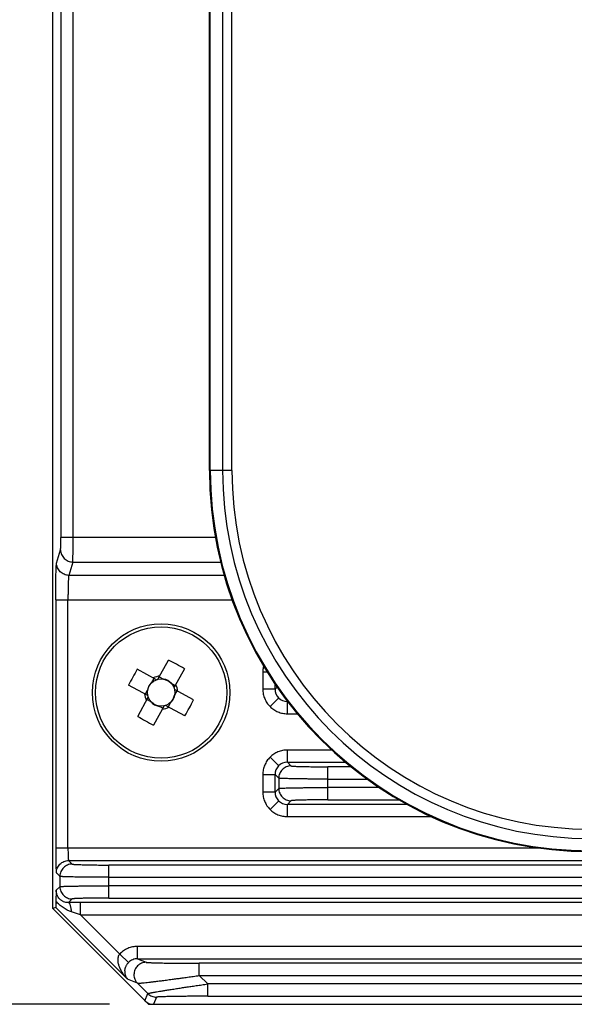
# Model space of a CAD drawing. Header units: inches. Extents: x 0 to 22, y 0 to 17.
# Tile 3 of 32: x 2.155 to 3.044, y 6.02 to 7.599. Entities that reach past the tile are written whole.
import ezdxf

# ---------------------------------------------------------------- set-up
doc = ezdxf.new("R2010")
doc.units = ezdxf.units.IN
doc.header["$LTSCALE"] = 1.21
doc.header["$MEASUREMENT"] = 0
doc.layers.get('0').update_dxf_attribs({"linetype": 'CONTINUOUS'})
doc.layers.add('DIMENSIONS', color=7, linetype='CONTINUOUS')
doc.styles.get("Standard").update_dxf_attribs({"font": 'txt', "width": 0.8})
doc.dimstyles.new('DIMSTYLE_5', dxfattribs={"dimtxt": 0.125, "dimasz": 0.18, "dimexe": 0.18, "dimexo": 0.0625, "dimgap": 0.09, "dimtad": 0, "dimtih": 1, "dimtoh": 1, "dimdec": 1, "dimdsep": 46, "dimtxsty": 'STANDARD', "dimblk": '_FILLED', "dimblk1": '_FILLED', "dimblk2": '_FILLED', "dimcen": 0.09, "dimadec": 0, "dimazin": 0, "dimtp": 0.1, "dimtm": 0.1, "dimtfac": 1, "dimtdec": 1, "dimtofl": 0, "dimtmove": 0, "dimatfit": 3, "dimldrblk": '_FILLED', "dimfxl": 1, "dimtolj": 1, "dimarcsym": 0})

# ---------------------------------------------------------------- blocks, each defined once
blk = doc.blocks.new('_FILLED')
at = {"color": 0, "linetype": 'BYBLOCK'}
blk.add_solid([(0, 0), (-1, 0.1736), (-1, -0.1736)], dxfattribs=at)
blk = doc.blocks.new('*D12')
at = {"layer": 'DIMENSIONS', "color": 2, "linetype": 'CONTINUOUS'}
for p, q in [((2.6628, 8.3022), (1.3328, 8.3022)), ((1.4578, 8.3022), (1.4578, 7.3798)), ((1.4578, 6.0198), (1.4578, 6.7235)), ((2.2987, 6.0198), (1.3328, 6.0198))]:
    blk.add_line(p, q, dxfattribs=at)
at = {"layer": 'DIMENSIONS', "color": 2, "linetype": 'CONTINUOUS', "xscale": 0.18, "yscale": 0.18, "zscale": 0.18}
for p, rotation in [((1.4578, 8.3022), 90), ((1.4578, 6.0198), 270)]:
    blk.add_blockref('_FILLED', p, dxfattribs=dict(at, rotation=rotation))
at = {"layer": 'DIMENSIONS', "color": 2, "linetype": 'CONTINUOUS', "insert": (1.4578, 7.3173), "char_height": 0.125, "width": 0.6, "attachment_point": 2, "line_spacing_factor": 0.9}
blk.add_mtext('59.5\\P[2.34]\\PMAX', dxfattribs=at)

msp = doc.modelspace()

# ---------------------------------------------------------------- linework, layer by layer
at = {"color": 7, "linetype": 'CONTINUOUS'}
for p, q in [((2.2078, 6.1732), (2.2078, 8.0826)), ((2.459, 6.8759), (2.459, 8.0709)), ((2.4603, 6.8759), (2.4603, 8.0709)), ((2.48, 8.0709), (2.48, 6.8759)), ((2.495, 6.8759), (2.495, 8.0709)), ((2.2404, 6.7681), (2.2404, 7.8822)), ((2.2207, 7.8625), (2.2207, 6.7681)), ((2.495, 6.8759), (2.459, 6.8759)), ((2.4686, 6.7681), (2.2207, 6.7681)), ((2.2139, 6.7272), (2.2202, 6.7485)), ((2.2399, 6.7289), (2.2335, 6.7076)), ((2.2399, 6.7289), (2.4771, 6.7289)), ((2.4828, 6.7076), (2.2335, 6.7076)), ((2.2125, 6.6684), (2.2125, 6.27)), ((2.2125, 6.6684), (2.4954, 6.6684)), ((2.2321, 6.27), (2.2321, 6.6684)), ((2.3764, 6.5409), (2.3932, 6.5718)), ((2.374, 6.5402), (2.3432, 6.557)), ((2.4188, 6.5578), (2.402, 6.527)), ((2.5445, 6.5531), (2.5513, 6.5531)), ((2.5445, 6.5531), (2.5445, 6.525)), ((2.3664, 6.5356), (2.3701, 6.5424)), ((2.3785, 6.5448), (2.3852, 6.5412)), ((2.36, 6.5147), (2.3292, 6.5315)), ((2.3561, 6.5168), (2.3598, 6.5235)), ((2.3974, 6.5345), (2.4041, 6.5309)), ((2.4335, 6.5078), (2.4027, 6.5246)), ((2.4066, 6.5225), (2.4029, 6.5158)), ((2.5642, 6.525), (2.5445, 6.525)), ((2.5642, 6.525), (2.5642, 6.5333)), ((2.5642, 6.525), (2.5675, 6.5284)), ((2.3439, 6.4815), (2.3607, 6.5123)), ((2.3653, 6.5047), (2.3586, 6.5084)), ((2.556, 6.4972), (2.5699, 6.5111)), ((2.5841, 6.5056), (2.5839, 6.5054)), ((2.5843, 6.5054), (2.5839, 6.5054)), ((2.5839, 6.4857), (2.5839, 6.5054)), ((2.3863, 6.4983), (2.3695, 6.4675)), ((2.3842, 6.4944), (2.3775, 6.4981)), ((2.4195, 6.4822), (2.3887, 6.499)), ((2.3963, 6.5036), (2.3926, 6.4969)), ((2.5839, 6.4857), (2.5999, 6.4857)), ((2.6548, 6.4275), (2.5839, 6.4275)), ((2.5839, 6.4079), (2.5839, 6.4275)), ((2.556, 6.416), (2.5699, 6.4021)), ((2.5839, 6.4079), (2.5896, 6.4021)), ((2.5839, 6.4079), (2.6773, 6.4079)), ((2.6861, 6.4006), (2.6486, 6.4006)), ((2.6486, 6.3477), (2.6486, 6.4006)), ((2.5445, 6.3882), (2.5642, 6.3882)), ((2.5445, 6.3882), (2.5445, 6.3601)), ((2.5699, 6.3824), (2.5642, 6.3882)), ((2.5642, 6.3601), (2.5642, 6.3882)), ((2.5699, 6.3824), (2.5699, 6.3658)), ((2.6486, 6.3809), (2.7116, 6.3809)), ((2.5642, 6.3601), (2.5699, 6.3658)), ((2.7311, 6.3673), (2.6486, 6.3673)), ((2.5642, 6.3601), (2.5445, 6.3601)), ((2.6486, 6.3477), (2.7629, 6.3477)), ((2.556, 6.3323), (2.5699, 6.3462)), ((2.5896, 6.3462), (2.5839, 6.3404)), ((2.7756, 6.3404), (2.5839, 6.3404)), ((2.5839, 6.3207), (2.5839, 6.3404)), ((2.5839, 6.3207), (2.8146, 6.3207)), ((2.9897, 6.27), (2.2125, 6.27)), ((2.2331, 6.2504), (2.2389, 6.2446)), ((2.2331, 6.2504), (3.9075, 6.2504)), ((3.8427, 6.2431), (2.2979, 6.2431)), ((2.2979, 6.1902), (2.2979, 6.2431)), ((2.2192, 6.225), (2.2135, 6.2307)), ((2.2192, 6.225), (2.2192, 6.2084)), ((2.2979, 6.2234), (3.8427, 6.2234)), ((2.2134, 6.2026), (2.2192, 6.2084)), ((3.8427, 6.2099), (2.2979, 6.2099)), ((2.2134, 6.2026), (2.2128, 6.1847)), ((2.2389, 6.1887), (2.2331, 6.1829)), ((2.2979, 6.1902), (3.8427, 6.1902)), ((2.2125, 6.1751), (2.2078, 6.1732)), ((2.3612, 6.0198), (2.2078, 6.1732)), ((2.2125, 6.1751), (2.3273, 6.0603)), ((3.8885, 6.1829), (2.2522, 6.1829)), ((2.2522, 6.1633), (2.2522, 6.1829)), ((2.2522, 6.1633), (2.2379, 6.168)), ((2.2522, 6.1633), (2.3151, 6.1003)), ((2.2522, 6.1633), (3.8885, 6.1633)), ((3.797, 6.1126), (2.3436, 6.1126)), ((2.3436, 6.0929), (2.3436, 6.1126)), ((2.3293, 6.0868), (2.3151, 6.1003)), ((2.3436, 6.0929), (2.3575, 6.0872)), ((2.3436, 6.0929), (3.797, 6.0929)), ((3.6982, 6.0856), (2.4425, 6.0856)), ((2.4425, 6.066), (2.4425, 6.0856)), ((2.4425, 6.066), (2.4561, 6.0524)), ((2.4425, 6.066), (3.6982, 6.066)), ((2.3436, 6.0536), (2.3273, 6.0603)), ((2.3436, 6.0536), (2.3602, 6.037)), ((3.6846, 6.0524), (2.4561, 6.0524)), ((2.4561, 6.0327), (2.4561, 6.0524)), ((2.3554, 6.0256), (2.3602, 6.037)), ((2.3741, 6.0312), (2.3694, 6.0198)), ((2.4561, 6.0327), (3.6846, 6.0327)), ((2.3612, 6.0198), (3.7794, 6.0198))]:
    msp.add_line(p, q, dxfattribs=at)
for radius in [0.1102, 0.1053, 0.0219]:
    msp.add_circle((2.3814, 6.5196), radius, dxfattribs=at)
for centre, radius, start, end in [((3.0703, 6.8759), 0.6113, 180, 360), ((3.0703, 6.8759), 0.61, 180, 360), ((3.0703, 6.8759), 0.5903, 180, 360), ((3.0703, 6.8759), 0.5753, 180, 360), ((2.1992, 6.1857), 0.432, 59.4517, 63.3161), ((2.7153, 6.3375), 0.432, 149.4517, 153.3161), ((2.3814, 6.5196), 0.0266, 94.6145, 118.1533), ((2.3814, 6.5196), 0.0266, 4.6145, 28.1533), ((2.5838, 6.525), 0.0197, 179.9461, 270.054), ((2.5902, 6.5314), 0.0204, 208.5067, 224.3871), ((2.3814, 6.5196), 0.0266, 184.6145, 208.1533), ((2.0475, 6.7018), 0.432, 329.4517, 333.3161), ((2.3814, 6.5196), 0.0266, 274.6145, 298.1533), ((2.5635, 6.8535), 0.432, 239.4517, 243.3161), ((2.5838, 6.3882), 0.0197, 89.9461, 180.054), ((2.5838, 6.3601), 0.0197, 179.9461, 270.054), ((2.2517, 3.4135), 2.7695, 89.9914, 90.3862)]:
    msp.add_arc(centre, radius, start, end, dxfattribs=at)
for centre, major_axis, ratio, start_param, end_param in [((2.3827, 6.522), (0.0093, 0.017), 0.990116, -0.369414, 0.369414), ((2.379, 6.5209), (0.017, -0.0093), 0.990116, 2.772179, 3.511006), ((2.3801, 6.5172), (0.0093, 0.017), 0.990116, -3.511006, -2.772179), ((2.3837, 6.5183), (0.017, -0.0093), 0.990116, -0.369414, 0.369414), ((2.3694, 6.0395), (0.0075, 0.0182), 0.999599, -3.53415, -2.749036)]:
    msp.add_ellipse(centre, major_axis=major_axis, ratio=ratio, start_param=start_param, end_param=end_param, dxfattribs=at)
for points, knots in [([(2.2202, 6.7485), (2.2203, 6.7486), (2.2203, 6.7488), (2.2203, 6.7493), (2.2204, 6.7499), (2.2204, 6.7506), (2.2205, 6.7515), (2.2205, 6.7529), (2.2206, 6.755), (2.2206, 6.7579), (2.2207, 6.761), (2.2207, 6.7645), (2.2207, 6.7669), (2.2207, 6.7681)], [0, 0, 0, 0, 0.013769, 0.036089, 0.066586, 0.104848, 0.150441, 0.20287, 0.326187, 0.470884, 0.633763, 0.811556, 1, 1, 1, 1]), ([(2.2399, 6.7289), (2.2399, 6.7291), (2.24, 6.7295), (2.24, 6.7303), (2.2401, 6.7315), (2.2401, 6.7329), (2.2401, 6.7347), (2.2402, 6.7376), (2.2402, 6.7418), (2.2403, 6.7476), (2.2403, 6.7541), (2.2404, 6.761), (2.2404, 6.7657), (2.2404, 6.7681)], [0, 0, 0, 0, 0.012374, 0.033345, 0.062601, 0.099823, 0.144689, 0.196876, 0.321923, 0.471591, 0.639363, 0.817934, 1, 1, 1, 1]), ([(2.2202, 6.7485), (2.2202, 6.7472), (2.2205, 6.7446), (2.2217, 6.741), (2.2236, 6.7376), (2.226, 6.7347), (2.229, 6.7322), (2.2323, 6.7304), (2.236, 6.7292), (2.2386, 6.7289), (2.2399, 6.7289)], [0, 0, 0, 0, 0.126937, 0.251685, 0.375657, 0.499447, 0.623278, 0.747515, 0.872738, 1, 1, 1, 1]), ([(2.2125, 6.6684), (2.2125, 6.6721), (2.2125, 6.6792), (2.2126, 6.6896), (2.2127, 6.6993), (2.2128, 6.7067), (2.213, 6.712), (2.2131, 6.7155), (2.2132, 6.7186), (2.2133, 6.7212), (2.2134, 6.7234), (2.2136, 6.7251), (2.2137, 6.7262), (2.2138, 6.7269), (2.2138, 6.7271), (2.2139, 6.7272)], [0, 0, 0, 0, 0.186649, 0.364188, 0.529782, 0.67784, 0.743382, 0.802499, 0.854721, 0.89958, 0.936668, 0.965822, 0.986949, 0.994484, 1, 1, 1, 1]), ([(2.2335, 6.7076), (2.2322, 6.7076), (2.2297, 6.7079), (2.226, 6.7091), (2.2226, 6.711), (2.2197, 6.7134), (2.2172, 6.7163), (2.2153, 6.7197), (2.2142, 6.7234), (2.2139, 6.7259), (2.2139, 6.7272)], [0, 0, 0, 0, 0.127368, 0.252466, 0.37665, 0.500544, 0.624353, 0.748309, 0.873056, 1, 1, 1, 1]), ([(2.2335, 6.7076), (2.2335, 6.7076), (2.2335, 6.7074), (2.2334, 6.707), (2.2332, 6.7062), (2.2331, 6.7051), (2.233, 6.7036), (2.2329, 6.7018), (2.2327, 6.6998), (2.2326, 6.6975), (2.2325, 6.6939), (2.2324, 6.689), (2.2322, 6.6825), (2.2322, 6.6756), (2.2321, 6.6708), (2.2321, 6.6684)], [0, 0, 0, 0, 0.005487, 0.013077, 0.034527, 0.064136, 0.101582, 0.14652, 0.198599, 0.25746, 0.322744, 0.470626, 0.636783, 0.815236, 1, 1, 1, 1]), ([(2.5456, 6.5623), (2.5454, 6.5616), (2.5448, 6.5586), (2.5445, 6.5555), (2.5445, 6.5531)], [0, 0, 0, 0, 0.246224, 1, 1, 1, 1]), ([(2.5445, 6.525), (2.5445, 6.5224), (2.545, 6.5173), (2.5472, 6.5099), (2.5509, 6.5031), (2.5542, 6.4991), (2.556, 6.4972)], [0, 0, 0, 0, 0.253595, 0.499946, 0.746343, 1, 1, 1, 1]), ([(2.556, 6.4972), (2.5579, 6.4954), (2.5619, 6.4921), (2.5687, 6.4884), (2.5761, 6.4862), (2.5812, 6.4857), (2.5839, 6.4857)], [0, 0, 0, 0, 0.253591, 0.49994, 0.74634, 1, 1, 1, 1]), ([(2.5839, 6.4275), (2.5812, 6.4275), (2.5761, 6.427), (2.5687, 6.4248), (2.5619, 6.4211), (2.5579, 6.4178), (2.556, 6.416)], [0, 0, 0, 0, 0.253595, 0.499946, 0.746343, 1, 1, 1, 1]), ([(2.556, 6.416), (2.5542, 6.4141), (2.5509, 6.4102), (2.5472, 6.4033), (2.545, 6.3959), (2.5445, 6.3908), (2.5445, 6.3882)], [0, 0, 0, 0, 0.253591, 0.49994, 0.74634, 1, 1, 1, 1]), ([(2.5896, 6.4021), (2.5883, 6.4021), (2.5857, 6.4018), (2.582, 6.4006), (2.5786, 6.3988), (2.5757, 6.3963), (2.5732, 6.3934), (2.5714, 6.39), (2.5702, 6.3863), (2.5699, 6.3837), (2.5699, 6.3824)], [0, 0, 0, 0, 0.127206, 0.252134, 0.376187, 0.5, 0.623813, 0.747866, 0.872794, 1, 1, 1, 1]), ([(2.5896, 6.4021), (2.5896, 6.4021), (2.5897, 6.4021), (2.5898, 6.402), (2.5901, 6.4019), (2.5905, 6.4019), (2.5911, 6.4018), (2.5917, 6.4017), (2.5926, 6.4017), (2.5935, 6.4016), (2.595, 6.4015), (2.5972, 6.4014), (2.6002, 6.4013), (2.6037, 6.4011), (2.6075, 6.401), (2.6118, 6.4009), (2.6164, 6.4009), (2.6213, 6.4008), (2.6282, 6.4007), (2.6374, 6.4006), (2.6448, 6.4006), (2.6486, 6.4006)], [0, 0, 0, 0, 0.001227, 0.00296, 0.008033, 0.015298, 0.024764, 0.03643, 0.050286, 0.066321, 0.084525, 0.127321, 0.178249, 0.236819, 0.302536, 0.374844, 0.452931, 0.535924, 0.622948, 0.806359, 1, 1, 1, 1]), ([(2.6486, 6.3809), (2.6436, 6.3809), (2.6337, 6.3809), (2.6215, 6.381), (2.6122, 6.3811), (2.6057, 6.3812), (2.5995, 6.3813), (2.5939, 6.3814), (2.5887, 6.3815), (2.5841, 6.3816), (2.5801, 6.3817), (2.5772, 6.3818), (2.5752, 6.3819), (2.5739, 6.382), (2.5728, 6.3821), (2.5719, 6.3821), (2.5711, 6.3822), (2.5706, 6.3823), (2.5703, 6.3823), (2.5701, 6.3824), (2.57, 6.3824), (2.5699, 6.3824), (2.5699, 6.3824)], [0, 0, 0, 0, 0.19174, 0.376402, 0.463981, 0.547273, 0.625441, 0.697644, 0.763123, 0.821426, 0.872182, 0.91502, 0.933354, 0.949569, 0.963621, 0.975464, 0.985056, 0.992354, 0.995133, 0.99733, 0.998946, 1, 1, 1, 1]), ([(2.5699, 6.3658), (2.5699, 6.3659), (2.57, 6.3659), (2.5701, 6.3659), (2.5703, 6.366), (2.5706, 6.366), (2.5711, 6.3661), (2.5719, 6.3661), (2.5728, 6.3662), (2.5739, 6.3663), (2.5752, 6.3664), (2.5772, 6.3665), (2.5801, 6.3666), (2.5841, 6.3667), (2.5887, 6.3668), (2.5939, 6.3669), (2.5995, 6.367), (2.6057, 6.3671), (2.6122, 6.3672), (2.6215, 6.3673), (2.6337, 6.3673), (2.6436, 6.3673), (2.6486, 6.3673)], [0, 0, 0, 0, 0.001054, 0.00267, 0.004866, 0.007646, 0.014944, 0.024535, 0.036379, 0.050431, 0.066646, 0.08498, 0.127817, 0.178573, 0.236877, 0.302355, 0.374559, 0.452726, 0.536019, 0.623598, 0.80826, 1, 1, 1, 1]), ([(2.5699, 6.3658), (2.5699, 6.3645), (2.5702, 6.3619), (2.5714, 6.3583), (2.5732, 6.3549), (2.5757, 6.3519), (2.5786, 6.3495), (2.582, 6.3476), (2.5857, 6.3464), (2.5883, 6.3462), (2.5896, 6.3462)], [0, 0, 0, 0, 0.127204, 0.252131, 0.376184, 0.499998, 0.623812, 0.747866, 0.872796, 1, 1, 1, 1]), ([(2.5445, 6.3601), (2.5445, 6.3575), (2.545, 6.3523), (2.5472, 6.3449), (2.5509, 6.3381), (2.5542, 6.3341), (2.556, 6.3323)], [0, 0, 0, 0, 0.253595, 0.499946, 0.746343, 1, 1, 1, 1]), ([(2.6486, 6.3477), (2.6448, 6.3477), (2.6374, 6.3476), (2.6282, 6.3476), (2.6213, 6.3475), (2.6164, 6.3474), (2.6118, 6.3473), (2.6075, 6.3472), (2.6037, 6.3471), (2.6002, 6.347), (2.5972, 6.3469), (2.595, 6.3468), (2.5935, 6.3467), (2.5926, 6.3466), (2.5917, 6.3465), (2.5911, 6.3465), (2.5905, 6.3464), (2.5901, 6.3463), (2.5898, 6.3463), (2.5897, 6.3462), (2.5896, 6.3462), (2.5896, 6.3462)], [0, 0, 0, 0, 0.193641, 0.377049, 0.464072, 0.547063, 0.625149, 0.697455, 0.763171, 0.82174, 0.872669, 0.915465, 0.933669, 0.949706, 0.963562, 0.975229, 0.984696, 0.991963, 0.997038, 0.998772, 1, 1, 1, 1]), ([(2.556, 6.3323), (2.5579, 6.3304), (2.5619, 6.3271), (2.5687, 6.3235), (2.5761, 6.3213), (2.5812, 6.3208), (2.5839, 6.3207)], [0, 0, 0, 0, 0.253591, 0.49994, 0.74634, 1, 1, 1, 1]), ([(2.2125, 6.27), (2.2125, 6.2675), (2.2125, 6.2625), (2.2125, 6.2553), (2.2126, 6.2497), (2.2127, 6.2455), (2.2127, 6.2427), (2.2128, 6.2401), (2.2129, 6.2378), (2.213, 6.2358), (2.2131, 6.2342), (2.2131, 6.2329), (2.2132, 6.2322), (2.2133, 6.2317), (2.2133, 6.2313), (2.2134, 6.231), (2.2134, 6.2308), (2.2134, 6.2307), (2.2135, 6.2307)], [0, 0, 0, 0, 0.193803, 0.378311, 0.54805, 0.62556, 0.697197, 0.762303, 0.820421, 0.871142, 0.914061, 0.948775, 0.962931, 0.974889, 0.984603, 0.992032, 0.997151, 1, 1, 1, 1]), ([(2.2321, 6.27), (2.2321, 6.2688), (2.2322, 6.2663), (2.2322, 6.2627), (2.2323, 6.2594), (2.2324, 6.2569), (2.2325, 6.2551), (2.2326, 6.2539), (2.2327, 6.2529), (2.2327, 6.2521), (2.2328, 6.2514), (2.2329, 6.2509), (2.233, 6.2506), (2.2331, 6.2504), (2.2331, 6.2504), (2.2331, 6.2504)], [0, 0, 0, 0, 0.191166, 0.375247, 0.545583, 0.69552, 0.76084, 0.819036, 0.869746, 0.912616, 0.9473, 0.973483, 0.990935, 0.996428, 1, 1, 1, 1]), ([(2.2135, 6.2307), (2.2135, 6.232), (2.2137, 6.2346), (2.2149, 6.2383), (2.2168, 6.2416), (2.2192, 6.2446), (2.2222, 6.247), (2.2256, 6.2489), (2.2292, 6.2501), (2.2318, 6.2504), (2.2331, 6.2504)], [0, 0, 0, 0, 0.127206, 0.252134, 0.376187, 0.5, 0.623813, 0.747866, 0.872794, 1, 1, 1, 1]), ([(2.2389, 6.2446), (2.2376, 6.2446), (2.235, 6.2444), (2.2313, 6.2432), (2.2279, 6.2413), (2.225, 6.2389), (2.2225, 6.2359), (2.2207, 6.2325), (2.2195, 6.2289), (2.2192, 6.2263), (2.2192, 6.225)], [0, 0, 0, 0, 0.127209, 0.25214, 0.376193, 0.500004, 0.623814, 0.747865, 0.872793, 1, 1, 1, 1]), ([(2.2389, 6.2446), (2.2389, 6.2446), (2.2389, 6.2446), (2.2391, 6.2445), (2.2394, 6.2445), (2.2398, 6.2444), (2.2403, 6.2443), (2.241, 6.2443), (2.2418, 6.2442), (2.2428, 6.2441), (2.2443, 6.244), (2.2465, 6.2439), (2.2495, 6.2438), (2.253, 6.2437), (2.2568, 6.2436), (2.2611, 6.2435), (2.2657, 6.2434), (2.2706, 6.2433), (2.2775, 6.2432), (2.2867, 6.2431), (2.2941, 6.2431), (2.2979, 6.2431)], [0, 0, 0, 0, 0.001227, 0.00296, 0.008033, 0.015298, 0.024764, 0.036429, 0.050285, 0.06632, 0.084523, 0.127318, 0.178246, 0.236814, 0.30253, 0.374838, 0.452926, 0.535919, 0.622945, 0.806358, 1, 1, 1, 1]), ([(2.2979, 6.2234), (2.2929, 6.2234), (2.283, 6.2235), (2.2708, 6.2235), (2.2615, 6.2236), (2.2549, 6.2237), (2.2488, 6.2238), (2.2431, 6.2239), (2.238, 6.224), (2.2334, 6.2241), (2.2294, 6.2242), (2.2265, 6.2243), (2.2245, 6.2244), (2.2232, 6.2245), (2.2221, 6.2246), (2.2212, 6.2246), (2.2204, 6.2247), (2.2199, 6.2248), (2.2196, 6.2248), (2.2194, 6.2249), (2.2193, 6.2249), (2.2192, 6.2249), (2.2192, 6.225)], [0, 0, 0, 0, 0.19174, 0.376402, 0.463981, 0.547273, 0.625441, 0.697644, 0.763123, 0.821426, 0.872182, 0.91502, 0.933353, 0.949569, 0.963621, 0.975464, 0.985056, 0.992354, 0.995134, 0.99733, 0.998946, 1, 1, 1, 1]), ([(2.2192, 6.2084), (2.2192, 6.2084), (2.2193, 6.2084), (2.2194, 6.2084), (2.2196, 6.2085), (2.2199, 6.2085), (2.2204, 6.2086), (2.2212, 6.2087), (2.2221, 6.2087), (2.2232, 6.2088), (2.2245, 6.2089), (2.2265, 6.209), (2.2294, 6.2091), (2.2334, 6.2092), (2.238, 6.2093), (2.2431, 6.2094), (2.2488, 6.2095), (2.2549, 6.2096), (2.2615, 6.2097), (2.2708, 6.2098), (2.283, 6.2098), (2.2929, 6.2099), (2.2979, 6.2099)], [0, 0, 0, 0, 0.001054, 0.00267, 0.004866, 0.007646, 0.014944, 0.024535, 0.036379, 0.050431, 0.066646, 0.08498, 0.127817, 0.178573, 0.236877, 0.302355, 0.374559, 0.452726, 0.536019, 0.623598, 0.80826, 1, 1, 1, 1]), ([(2.2192, 6.2084), (2.2192, 6.2071), (2.2195, 6.2045), (2.2207, 6.2008), (2.2225, 6.1974), (2.225, 6.1945), (2.2279, 6.192), (2.2313, 6.1902), (2.235, 6.189), (2.2376, 6.1887), (2.2389, 6.1887)], [0, 0, 0, 0, 0.127206, 0.252134, 0.376187, 0.5, 0.623813, 0.747866, 0.872794, 1, 1, 1, 1]), ([(2.2331, 6.1829), (2.2317, 6.1829), (2.229, 6.1831), (2.2258, 6.184), (2.2234, 6.1851), (2.2218, 6.1861), (2.2203, 6.1872), (2.2184, 6.189), (2.2168, 6.191), (2.2155, 6.1933), (2.2145, 6.1956), (2.2135, 6.1986), (2.2134, 6.2012), (2.2134, 6.2026)], [0, 0, 0, 0, 0.132603, 0.258983, 0.320774, 0.382037, 0.443223, 0.50463, 0.629156, 0.691534, 0.752388, 0.871585, 1, 1, 1, 1]), ([(2.2979, 6.1902), (2.2941, 6.1902), (2.2867, 6.1902), (2.2775, 6.1901), (2.2706, 6.19), (2.2657, 6.1899), (2.2611, 6.1899), (2.2568, 6.1898), (2.253, 6.1896), (2.2495, 6.1895), (2.2465, 6.1894), (2.2443, 6.1893), (2.2428, 6.1892), (2.2418, 6.1891), (2.241, 6.1891), (2.2403, 6.189), (2.2398, 6.1889), (2.2394, 6.1888), (2.2391, 6.1888), (2.2389, 6.1887), (2.2389, 6.1887), (2.2389, 6.1887)], [0, 0, 0, 0, 0.193627, 0.377021, 0.464038, 0.547023, 0.625104, 0.697407, 0.763122, 0.821692, 0.872624, 0.915426, 0.933633, 0.949673, 0.963534, 0.975205, 0.984678, 0.99195, 0.997032, 0.998769, 1, 1, 1, 1]), ([(2.2128, 6.1847), (2.2128, 6.1841), (2.2128, 6.1829), (2.2128, 6.1811), (2.2127, 6.1795), (2.2127, 6.1783), (2.2127, 6.1774), (2.2126, 6.1768), (2.2126, 6.1764), (2.2126, 6.1759), (2.2126, 6.1756), (2.2125, 6.1754), (2.2125, 6.1753), (2.2125, 6.1752), (2.2125, 6.1752), (2.2125, 6.1751), (2.2125, 6.1751)], [0, 0, 0, 0, 0.197994, 0.382912, 0.551489, 0.699792, 0.764943, 0.823291, 0.874227, 0.917156, 0.951539, 0.976925, 0.986142, 0.993018, 0.997576, 1, 1, 1, 1]), ([(2.2379, 6.168), (2.2331, 6.1695), (2.2263, 6.1732), (2.2183, 6.1794), (2.2146, 6.1829), (2.2128, 6.1847)], [0, 0, 0, 0, 0.49599, 0.749333, 1, 1, 1, 1]), ([(2.2379, 6.168), (2.2378, 6.169), (2.2376, 6.1709), (2.2372, 6.1737), (2.2367, 6.1762), (2.2361, 6.1783), (2.2355, 6.1801), (2.2348, 6.1814), (2.2343, 6.1821), (2.2339, 6.1825), (2.2335, 6.1828), (2.2332, 6.1829), (2.2331, 6.1829)], [0, 0, 0, 0, 0.185408, 0.358492, 0.516364, 0.656206, 0.775414, 0.871924, 0.911448, 0.945357, 0.974367, 1, 1, 1, 1]), ([(2.3436, 6.1126), (2.3409, 6.1125), (2.3356, 6.112), (2.328, 6.1096), (2.321, 6.1058), (2.317, 6.1023), (2.3151, 6.1003)], [0, 0, 0, 0, 0.253722, 0.499912, 0.746184, 1, 1, 1, 1]), ([(2.3151, 6.1003), (2.3144, 6.0996), (2.3133, 6.098), (2.3123, 6.0952), (2.3119, 6.0925), (2.3119, 6.0899), (2.3121, 6.0874), (2.3127, 6.0841), (2.3138, 6.0809), (2.3152, 6.0776), (2.3169, 6.0741), (2.3195, 6.0697), (2.3232, 6.0648), (2.3259, 6.0617), (2.3273, 6.0603)], [0, 0, 0, 0, 0.067732, 0.129826, 0.189765, 0.247696, 0.303009, 0.357055, 0.468918, 0.52989, 0.59421, 0.729507, 0.867653, 1, 1, 1, 1]), ([(2.3232, 6.0735), (2.3233, 6.0741), (2.3234, 6.0752), (2.3237, 6.0768), (2.3242, 6.0785), (2.3248, 6.08), (2.3256, 6.0816), (2.3269, 6.084), (2.3283, 6.0857), (2.3293, 6.0868)], [0, 0, 0, 0, 0.110184, 0.225786, 0.338421, 0.450804, 0.567501, 0.692917, 1, 1, 1, 1]), ([(2.3436, 6.0929), (2.3423, 6.0929), (2.3396, 6.0926), (2.3358, 6.0914), (2.3323, 6.0895), (2.3302, 6.0878), (2.3293, 6.0868)], [0, 0, 0, 0, 0.250408, 0.499879, 0.749379, 1, 1, 1, 1]), ([(2.3575, 6.0872), (2.3562, 6.0872), (2.3537, 6.0869), (2.35, 6.0858), (2.3467, 6.084), (2.3437, 6.0816), (2.3412, 6.0787), (2.3393, 6.0752), (2.3382, 6.0714), (2.3379, 6.0688), (2.3378, 6.0675)], [0, 0, 0, 0, 0.124179, 0.246932, 0.369327, 0.492144, 0.616217, 0.742876, 0.873065, 1, 1, 1, 1]), ([(2.3575, 6.0872), (2.3575, 6.0871), (2.3576, 6.0871), (2.358, 6.087), (2.3585, 6.087), (2.3594, 6.0869), (2.3605, 6.0868), (2.3618, 6.0867), (2.3633, 6.0866), (2.365, 6.0866), (2.3675, 6.0865), (2.3711, 6.0864), (2.3758, 6.0862), (2.381, 6.0861), (2.3867, 6.086), (2.3929, 6.0859), (2.4019, 6.0858), (2.4137, 6.0857), (2.428, 6.0857), (2.4377, 6.0856), (2.4425, 6.0856)], [0, 0, 0, 0, 0.001728, 0.004243, 0.01158, 0.02184, 0.03482, 0.050309, 0.068095, 0.087962, 0.109696, 0.158175, 0.213141, 0.274473, 0.342047, 0.415546, 0.49387, 0.659819, 0.830458, 1, 1, 1, 1]), ([(2.3232, 6.0735), (2.3231, 6.0728), (2.3231, 6.0714), (2.3233, 6.0694), (2.3236, 6.0675), (2.3241, 6.0658), (2.3247, 6.0642), (2.3257, 6.0623), (2.3266, 6.0611), (2.3273, 6.0603)], [0, 0, 0, 0, 0.159771, 0.295328, 0.424808, 0.550295, 0.669895, 0.784184, 1, 1, 1, 1]), ([(2.3378, 6.0675), (2.3378, 6.0662), (2.338, 6.0636), (2.339, 6.0605), (2.3401, 6.0582), (2.3415, 6.056), (2.3427, 6.0545), (2.3436, 6.0536)], [0, 0, 0, 0, 0.255767, 0.503436, 0.627593, 0.752692, 1, 1, 1, 1]), ([(2.3436, 6.0536), (2.3436, 6.0536), (2.3437, 6.0536), (2.344, 6.0536), (2.3443, 6.0536), (2.3449, 6.0536), (2.3458, 6.0536), (2.3471, 6.0537), (2.3487, 6.0538), (2.3504, 6.054), (2.3524, 6.0542), (2.3553, 6.0545), (2.3593, 6.0549), (2.3645, 6.0555), (2.3702, 6.0562), (2.3767, 6.057), (2.3842, 6.058), (2.3924, 6.059), (2.4007, 6.0602), (2.4084, 6.0612), (2.4145, 6.062), (2.4196, 6.0627), (2.4255, 6.0635), (2.4331, 6.0646), (2.4393, 6.0655), (2.4425, 6.066)], [0, 0, 0, 0, 0.001449, 0.003797, 0.007006, 0.01104, 0.021426, 0.034647, 0.050392, 0.068353, 0.088219, 0.109683, 0.156576, 0.208602, 0.266066, 0.330579, 0.4051, 0.49299, 0.582034, 0.655735, 0.72591, 0.766875, 0.811404, 0.904756, 1, 1, 1, 1]), ([(2.3602, 6.037), (2.3602, 6.037), (2.3602, 6.0371), (2.3604, 6.0371), (2.3606, 6.0372), (2.3609, 6.0373), (2.3613, 6.0374), (2.3619, 6.0376), (2.3629, 6.0378), (2.3643, 6.0381), (2.3659, 6.0384), (2.3677, 6.0387), (2.3696, 6.0391), (2.3718, 6.0394), (2.3749, 6.04), (2.3791, 6.0407), (2.3847, 6.0416), (2.391, 6.0426), (2.3981, 6.0438), (2.4059, 6.0449), (2.4138, 6.0462), (2.4216, 6.0474), (2.4295, 6.0485), (2.4379, 6.0498), (2.4468, 6.0511), (2.453, 6.052), (2.4561, 6.0524)], [0, 0, 0, 0, 0.000983, 0.002694, 0.005199, 0.008492, 0.012553, 0.017354, 0.029065, 0.043384, 0.060064, 0.078854, 0.099504, 0.121791, 0.145607, 0.197516, 0.255024, 0.319597, 0.393449, 0.477663, 0.563228, 0.641138, 0.719806, 0.809055, 0.903687, 1, 1, 1, 1]), ([(2.4561, 6.0327), (2.4513, 6.0327), (2.4416, 6.0327), (2.4296, 6.0326), (2.4201, 6.0326), (2.4132, 6.0325), (2.4068, 6.0324), (2.4008, 6.0323), (2.3954, 6.0322), (2.3906, 6.0321), (2.3864, 6.032), (2.3832, 6.0319), (2.3808, 6.0318), (2.3792, 6.0317), (2.3777, 6.0316), (2.3766, 6.0316), (2.3759, 6.0315), (2.3754, 6.0315), (2.375, 6.0314), (2.3747, 6.0314), (2.3745, 6.0314), (2.3743, 6.0313), (2.3742, 6.0313), (2.3742, 6.0313), (2.3741, 6.0313), (2.3741, 6.0313), (2.3741, 6.0312), (2.3741, 6.0312), (2.3741, 6.0312)], [0, 0, 0, 0, 0.17535, 0.352304, 0.439141, 0.523099, 0.602594, 0.676042, 0.742091, 0.800323, 0.850994, 0.896131, 0.917256, 0.93708, 0.955068, 0.970686, 0.977439, 0.983404, 0.988519, 0.992723, 0.994465, 0.995958, 0.997195, 0.998173, 0.998889, 0.999356, 0.999646, 1, 1, 1, 1])]:
    msp.add_open_spline(points, degree=3, knots=knots, dxfattribs=at)
msp.add_open_spline([(2.3602, 6.037), (2.362, 6.0352), (2.3664, 6.0323), (2.3715, 6.0312), (2.3741, 6.0312)], degree=3, dxfattribs=at)

# ---------------------------------------------------------------- dimensions: what is measured, and where the dimension line sits
at = {"layer": 'DIMENSIONS', "color": 2, "linetype": 'CONTINUOUS'}
dim = msp.add_linear_dim(base=(1.4578, 6.0198), p1=(2.6628, 8.3022), p2=(2.2987, 6.0198), angle=270, text='59.5\\P[2.34]\\PMAX', dimstyle='DIMSTYLE_5', dxfattribs=at)
dim.commit()
dim.dimension.update_dxf_attribs({"geometry": '*D12', "text_midpoint": (1.1578, 7.0516), "dimtype": 160})

doc.saveas('drawing.dxf')
